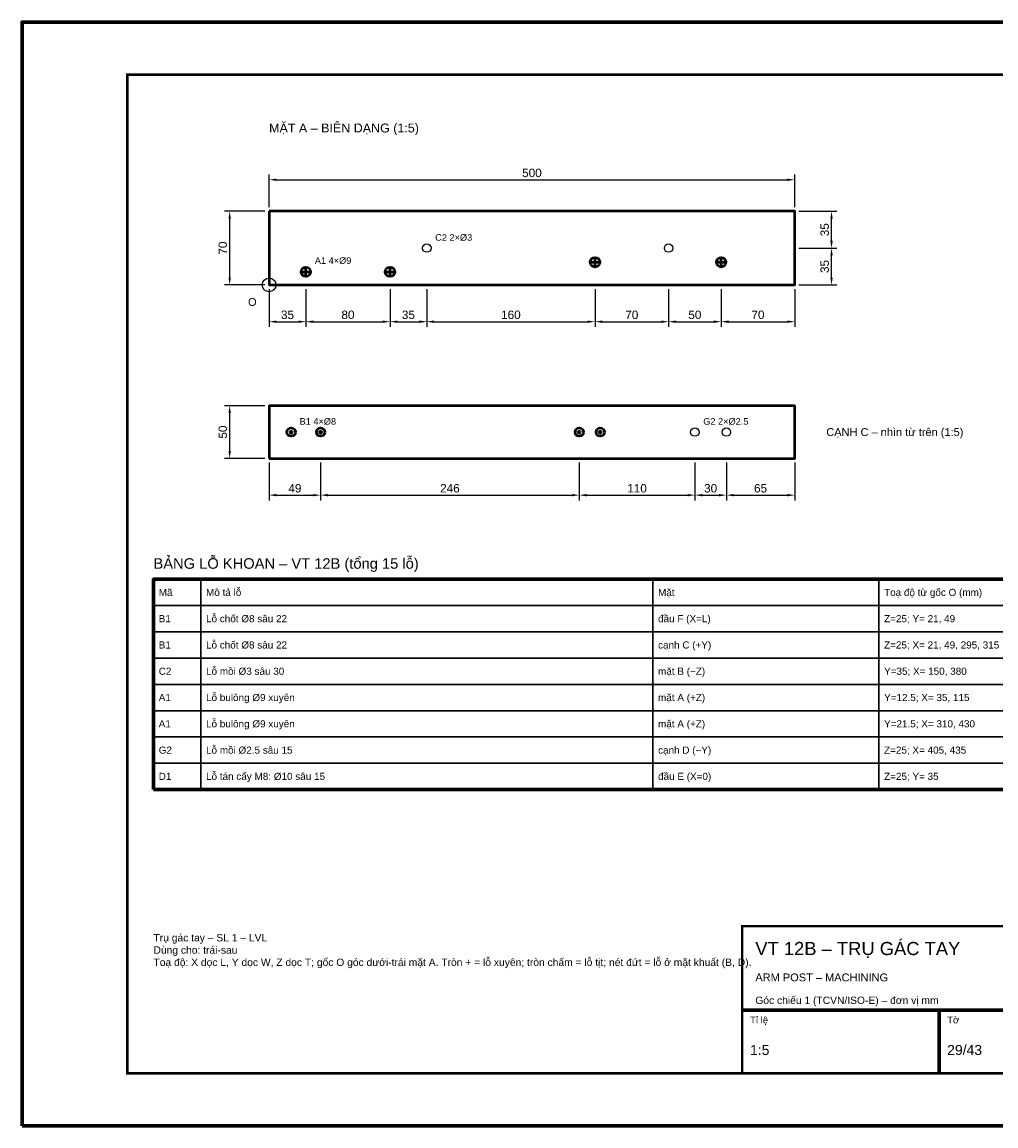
# Model space of a CAD drawing. Header units: millimetres. Extents: x 0 to 2970, y 0 to 2100.
# Tile 1 of 2: x 0 to 1853, y 0 to 2100. Entities that reach past the tile are written whole.
import ezdxf
from ezdxf.enums import TextEntityAlignment as Align

# ---------------------------------------------------------------- set-up
doc = ezdxf.new("R2010")
doc.units = ezdxf.units.MM
doc.header["$LTSCALE"] = 10
for name, color, linetype, lineweight in [('0-KHUNG-BANVE', 7, 'CONTINUOUS', 70), ('1-NET-THAY', 7, 'CONTINUOUS', 50), ('10-PHU-KIEN', 1, 'CONTINUOUS', 25), ('2-NET-KHUAT', 8, 'Continuous', 25), ('3-KICH-THUOC', 1, 'CONTINUOUS', 18), ('6-CHU', 7, 'CONTINUOUS', 25), ('7-BANG-KE', 7, 'CONTINUOUS', 25)]:
    doc.layers.add(name, color=color, linetype=linetype, lineweight=lineweight)
doc.styles.add('VN', font='arial.ttf')
doc.dimstyles.new('A4', dxfattribs={"dimscale": 10, "dimtxt": 1.6, "dimasz": 1.4, "dimexe": 1, "dimexo": 0.8, "dimgap": 0.5, "dimtad": 1, "dimdec": 1, "dimtxsty": 'VN', "dimcen": 2.5, "dimclrd": 1, "dimclre": 1, "dimclrt": 7, "dimazin": 3, "dimtfac": 1, "dimtmove": 0, "dimatfit": 3})

msp = doc.modelspace()

# ---------------------------------------------------------------- linework, layer by layer
at = {"layer": '0-KHUNG-BANVE'}
for p, q in [((1370, 220), (2870, 220)), ((1745, 100), (1745, 220))]:
    msp.add_line(p, q, dxfattribs=at)
for points in [[(0, 0), (2970, 0), (2970, 2100), (0, 2100)], [(250, 640), (2860, 640), (2860, 1040), (250, 1040)]]:
    msp.add_lwpolyline(points, close=True, dxfattribs=at)
for points, const_width in [([(200, 100), (2870, 100), (2870, 2000), (200, 2000)], 5), ([(1370, 100), (2870, 100), (2870, 380), (1370, 380)], 4)]:
    msp.add_lwpolyline(points, close=True, dxfattribs=dict(at, const_width=const_width))
at = {"layer": '1-NET-THAY'}
for p, q in [((1081, 1643), (1099, 1643)), ((1090, 1634), (1090, 1652)), ((1321, 1643), (1339, 1643)), ((1330, 1634), (1330, 1652)), ((531, 1625), (549, 1625)), ((540, 1616), (540, 1634)), ((691, 1625), (709, 1625)), ((700, 1616), (700, 1634))]:
    msp.add_line(p, q, dxfattribs=at)
for points in [[(470, 1740), (470, 1600), (1470, 1600), (1470, 1740)], [(470, 1270), (1470, 1270), (1470, 1370), (470, 1370)]]:
    msp.add_lwpolyline(points, close=True, dxfattribs=at)
for centre, radius in [((1090, 1643), 9), ((1330, 1643), 9), ((540, 1625), 9), ((700, 1625), 9), ((512, 1320), 8), ((568, 1320), 8), ((1060, 1320), 8), ((1100, 1320), 8), ((512, 1320), 2), ((568, 1320), 2), ((1060, 1320), 2), ((1100, 1320), 2)]:
    msp.add_circle(centre, radius, dxfattribs=at)
at = {"layer": '10-PHU-KIEN'}
msp.add_circle((470, 1600), 13, dxfattribs=at)
at = {"layer": '2-NET-KHUAT'}
for centre in [(770, 1670), (1230, 1670), (1280, 1320), (1340, 1320)]:
    msp.add_circle(centre, 8, dxfattribs=at)
at = {"layer": '7-BANG-KE'}
for points in [[(250, 990), (340, 990), (340, 1040), (250, 1040)], [(340, 990), (1200, 990), (1200, 1040), (340, 1040)], [(1200, 990), (1630, 990), (1630, 1040), (1200, 1040)], [(1630, 990), (2780, 990), (2780, 1040), (1630, 1040)], [(250, 940), (340, 940), (340, 990), (250, 990)], [(340, 940), (1200, 940), (1200, 990), (340, 990)], [(1200, 940), (1630, 940), (1630, 990), (1200, 990)], [(1630, 940), (2780, 940), (2780, 990), (1630, 990)], [(250, 890), (340, 890), (340, 940), (250, 940)], [(340, 890), (1200, 890), (1200, 940), (340, 940)], [(1200, 890), (1630, 890), (1630, 940), (1200, 940)], [(1630, 890), (2780, 890), (2780, 940), (1630, 940)], [(250, 840), (340, 840), (340, 890), (250, 890)], [(340, 840), (1200, 840), (1200, 890), (340, 890)], [(1200, 840), (1630, 840), (1630, 890), (1200, 890)], [(1630, 840), (2780, 840), (2780, 890), (1630, 890)], [(250, 790), (340, 790), (340, 840), (250, 840)], [(340, 790), (1200, 790), (1200, 840), (340, 840)], [(1200, 790), (1630, 790), (1630, 840), (1200, 840)], [(1630, 790), (2780, 790), (2780, 840), (1630, 840)], [(250, 740), (340, 740), (340, 790), (250, 790)], [(340, 740), (1200, 740), (1200, 790), (340, 790)], [(1200, 740), (1630, 740), (1630, 790), (1200, 790)], [(1630, 740), (2780, 740), (2780, 790), (1630, 790)], [(250, 690), (340, 690), (340, 740), (250, 740)], [(340, 690), (1200, 690), (1200, 740), (340, 740)], [(1200, 690), (1630, 690), (1630, 740), (1200, 740)], [(1630, 690), (2780, 690), (2780, 740), (1630, 740)], [(250, 640), (340, 640), (340, 690), (250, 690)], [(340, 640), (1200, 640), (1200, 690), (340, 690)], [(1200, 640), (1630, 640), (1630, 690), (1200, 690)], [(1630, 640), (2780, 640), (2780, 690), (1630, 690)]]:
    msp.add_lwpolyline(points, close=True, dxfattribs=at)

# ---------------------------------------------------------------- texts
at = {"layer": '10-PHU-KIEN', "style": 'VN'}
for s, height, p in [('C2 2×%%c3', 12.5, (786, 1684)), ('A1 4×%%c9', 12.5, (557, 1640)), ('O', 15, (430, 1560)), ('B1 4×%%c8', 12.5, (528, 1334)), ('G2 2×%%c2.5', 12.5, (1296, 1334))]:
    msp.add_text(s, height=height, dxfattribs=at).set_placement(p)
at = {"layer": '6-CHU', "style": 'VN'}
for s, height, p in [('MẶT A – BIÊN DẠNG (1:5)', 17, (470, 1890)), ('VT 12B – TRỤ GÁC TAY', 25, (1395, 325)), ('ARM POST – MACHINING', 15, (1395, 275)), ('Góc chiếu 1 (TCVN/ISO-E) – đơn vị mm', 14, (1395, 232)), ('Tỉ lệ', 13, (1385, 195)), ('Tờ', 13, (1760, 195)), ('1:5', 19, (1385, 135)), ('29/43', 19, (1760, 135))]:
    msp.add_text(s, height=height, dxfattribs=at).set_placement(p)
msp.add_text('CẠNH C – nhìn từ trên (1:5)', height=15, dxfattribs=at).set_placement((1530, 1320), align=Align.MIDDLE_LEFT)
at = {"layer": '6-CHU', "insert": (250, 365), "char_height": 14, "width": 1080, "attachment_point": 1, "style": 'VN'}
msp.add_mtext('Trụ gác tay – SL 1 – LVL\\PDùng cho: trái-sau\\PToạ độ: X dọc L, Y dọc W, Z dọc T; gốc O góc dưới-trái mặt A. Tròn + = lỗ xuyên; tròn chấm = lỗ tịt; nét đứt = lỗ ở mặt khuất (B, D).', dxfattribs=at)
at = {"layer": '7-BANG-KE', "style": 'VN'}
msp.add_text('BẢNG LỖ KHOAN – VT 12B (tổng 15 lỗ)', height=20, dxfattribs=at).set_placement((250, 1060))
for s, p in [('Mã', (260, 1015)), ('Mô tả lỗ', (350, 1015)), ('Mặt', (1210, 1015)), ('Toạ độ từ gốc O (mm)', (1640, 1015)), ('B1', (260, 965)), ('Lỗ chốt %%c8 sâu 22', (350, 965)), ('đầu F (X=L)', (1210, 965)), ('Z=25; Y= 21, 49', (1640, 965)), ('Lỗ chốt %%c8 sâu 22', (350, 915)), ('B1', (260, 915)), ('cạnh C (+Y)', (1210, 915)), ('Z=25; X= 21, 49, 295, 315', (1640, 915)), ('C2', (260, 865)), ('Lỗ mồi %%c3 sâu 30', (350, 865)), ('mặt B (−Z)', (1210, 865)), ('Y=35; X= 150, 380', (1640, 865)), ('A1', (260, 815)), ('Lỗ bulông %%c9 xuyên', (350, 815)), ('mặt A (+Z)', (1210, 815)), ('Y=12.5; X= 35, 115', (1640, 815)), ('A1', (260, 765)), ('Lỗ bulông %%c9 xuyên', (350, 765)), ('mặt A (+Z)', (1210, 765)), ('Y=21.5; X= 310, 430', (1640, 765)), ('G2', (260, 715)), ('Lỗ mồi %%c2.5 sâu 15', (350, 715)), ('cạnh D (−Y)', (1210, 715)), ('Z=25; X= 405, 435', (1640, 715)), ('Lỗ tán cấy M8: %%c10 sâu 15', (350, 665)), ('đầu E (X=0)', (1210, 665)), ('D1', (260, 665)), ('Z=25; Y= 35', (1640, 665))]:
    msp.add_text(s, height=13.5, dxfattribs=at).set_placement(p, align=Align.MIDDLE_LEFT)

# ---------------------------------------------------------------- dimensions: what is measured, and where the dimension line sits
at = {"layer": '3-KICH-THUOC'}
for base, p1, p2 in [((470, 1800), (470, 1740), (1470, 1740)), ((470, 1530), (470, 1600), (540, 1600)), ((540, 1530), (540, 1600), (700, 1600)), ((700, 1530), (700, 1600), (770, 1600)), ((770, 1530), (770, 1600), (1090, 1600)), ((1090, 1530), (1090, 1600), (1230, 1600)), ((1230, 1530), (1230, 1600), (1330, 1600)), ((1330, 1530), (1330, 1600), (1470, 1600)), ((470, 1200), (470, 1270), (568, 1270)), ((568, 1200), (568, 1270), (1060, 1270)), ((1060, 1200), (1060, 1270), (1280, 1270)), ((1280, 1200), (1280, 1270), (1340, 1270)), ((1340, 1200), (1340, 1270), (1470, 1270))]:
    msp.add_linear_dim(base=base, p1=p1, p2=p2, dimstyle='A4', override={"dimlfac": 0.5}, dxfattribs=at).render()
for base, p1, p2 in [((395, 1600), (470, 1600), (470, 1740)), ((1540, 1670), (1470, 1670), (1470, 1740)), ((1540, 1600), (1470, 1600), (1470, 1670)), ((395, 1270), (470, 1270), (470, 1370))]:
    msp.add_linear_dim(base=base, p1=p1, p2=p2, angle=90, dimstyle='A4', override={"dimlfac": 0.5}, dxfattribs=at).render()

doc.saveas('drawing.dxf')
